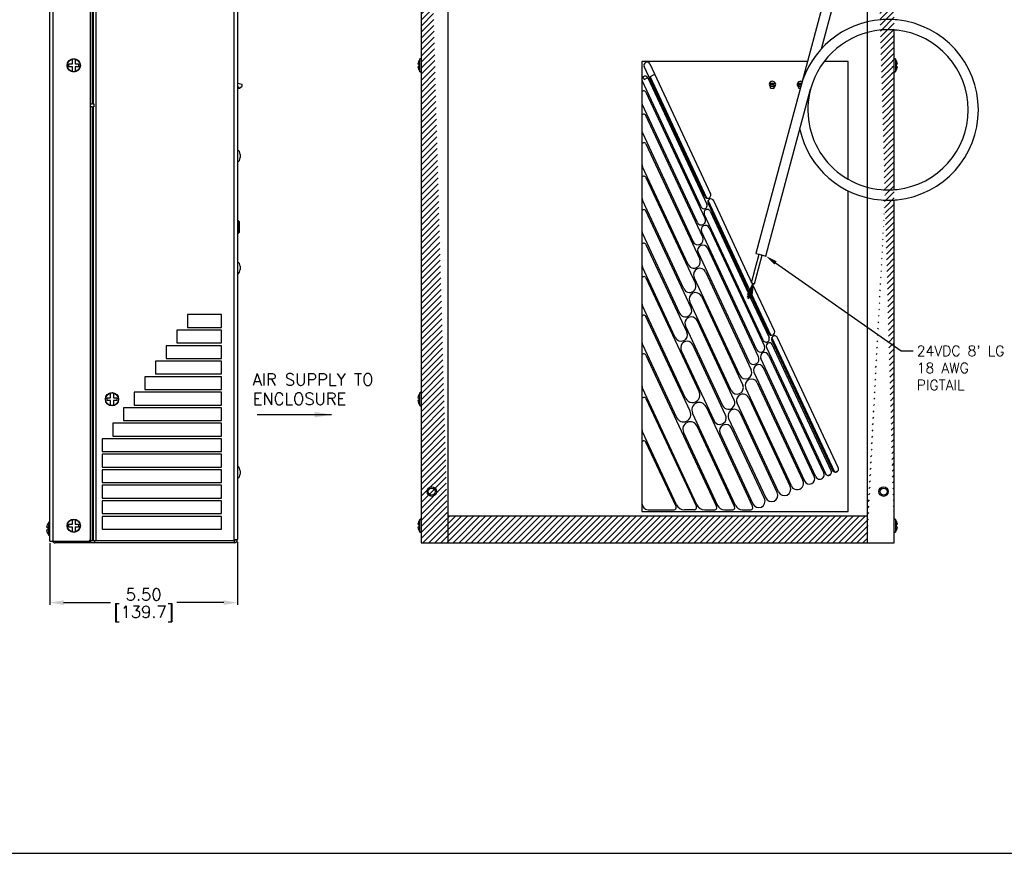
# Model space of a CAD drawing. Extents: x 897.4 to 969.3, y -8.5 to 32.8.
# Tile 2 of 4: x 915.6 to 944.5, y -8.5 to 15.9. Entities that reach past the tile are written whole.
import ezdxf
from ezdxf import colors
from ezdxf.entities.mleader import LeaderData, LeaderLine
from ezdxf.math import Vec2, Vec3

# ---------------------------------------------------------------- set-up
doc = ezdxf.new("R2010")
doc.units = 0
doc.header["$LTSCALE"] = 4
doc.header["$MEASUREMENT"] = 0
doc.layers.get('0').update_dxf_attribs({"linetype": 'CONTINUOUS'})
doc.layers.get('DEFPOINTS').update_dxf_attribs({"linetype": 'CONTINUOUS'})
for name, color, linetype in [('DIMENSIONS', 140, 'CONTINUOUS'), ('DIMENSIONS @ 1', 140, 'CONTINUOUS'), ('Hatch', 140, 'CONTINUOUS'), ('TEXT', 140, 'CONTINUOUS')]:
    doc.layers.add(name, color=color, linetype=linetype)
doc.styles.add('ROMANS', font='romans.shx')
doc.styles.get("Standard").update_dxf_attribs({"font": 'romans.shx'})
doc.dimstyles.get("Standard").update_dxf_attribs({"dimtxt": 0.35, "dimasz": 0.4, "dimexe": 0.0625, "dimexo": 0.0625, "dimgap": 0.0625, "dimtad": 0, "dimtih": 1, "dimtoh": 1, "dimzin": 0, "dimdsep": 46, "dimtxsty": 'Standard', "dimcen": 0, "dimadec": 0, "dimazin": 0, "dimtfac": 1, "dimtofl": 0, "dimtmove": 0, "dimatfit": 3, "dimfxl": 0, "dimtolj": 1, "dimtzin": 0, "dimarcsym": 0})
pattern_1 = [(45, (895.2139732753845, -0.8951581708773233), (-0.08838834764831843, 0.08838834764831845), [])]

# ---------------------------------------------------------------- blocks, each defined once
blk = doc.blocks.new('*D2')
at = {"layer": 'DEFPOINTS', "color": 0}
for p in [(916.5015507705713, 0.6212166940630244), (922.0015507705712, 0.6642245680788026), (916.5015507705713, -1.183766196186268)]:
    blk.add_point(p, dxfattribs=at)
at = {"layer": 'DIMENSIONS', "color": 0, "lineweight": -2}
for p, q in [((922.0015507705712, 0.6017245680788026), (922.0015507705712, -1.246266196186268)), ((916.5015507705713, 0.5587166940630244), (916.5015507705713, -1.246266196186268)), ((916.9015507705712, -1.183766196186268), (918.2807174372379, -1.183766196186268)), ((921.6015507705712, -1.183766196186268), (920.2223841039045, -1.183766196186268))]:
    blk.add_line(p, q, dxfattribs=at)
at = {"layer": 'DIMENSIONS', "color": 0}
for points in [[(916.9015507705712, -1.117099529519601), (916.9015507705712, -1.250432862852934), (916.5015507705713, -1.183766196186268)], [(921.6015507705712, -1.117099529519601), (921.6015507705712, -1.250432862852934), (922.0015507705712, -1.183766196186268)]]:
    blk.add_solid(points, dxfattribs=at)
at = {"layer": 'DIMENSIONS', "color": 0, "char_height": 0.35, "attachment_point": 5}
for s, insert in [('\\A1;5.50', (919.2515507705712, -0.9462661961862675)), ('\\A1;[139.7]', (919.2515507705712, -1.512932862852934))]:
    blk.add_mtext(s, dxfattribs=dict(at, insert=insert))

msp = doc.modelspace()

# ---------------------------------------------------------------- hatches: boundary and pattern name
at = {"layer": 'Hatch'}
h = msp.add_hatch(dxfattribs=at)
h.set_pattern_fill('ANSI31', color=256)
h.set_pattern_definition(pattern_1)
edge = h.paths.add_edge_path()
edge.add_line((928.1748520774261, 29.57121669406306), (928.1748520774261, 0.5712166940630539))
edge.add_line((927.387452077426, 29.57121669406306), (928.1748520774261, 29.57122456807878))
edge.add_line((927.3864599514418, 28.43022456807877), (927.3864599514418, 29.47821669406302))
edge.add_line((927.387452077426, 29.57121669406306), (927.387452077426, 0.5712166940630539))
edge.add_line((927.387452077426, 0.5712166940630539), (928.1748520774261, 0.5712166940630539))
h = msp.add_hatch(dxfattribs=at)
h.set_pattern_fill('ANSI31', color=256)
h.set_pattern_definition(pattern_1)
edge = h.paths.add_edge_path()
edge.add_line((940.475052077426, 29.57122456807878), (941.262452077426, 29.57121669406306))
edge.add_line((941.262452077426, 15.60888867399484), (941.262452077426, 29.57121669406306))
edge.add_line((940.475052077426, 1.358616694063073), (940.475052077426, 28.78382456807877))
edge.add_line((940.475052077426, 28.78382456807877), (940.475052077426, 29.57094615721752))
edge.add_line((941.262452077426, 0.5712166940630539), (941.262452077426, 15.60888867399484))
edge.add_line((940.475052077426, 0.5712166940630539), (941.262452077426, 0.5712166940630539))
edge.add_line((940.475052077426, 0.5712166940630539), (940.475052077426, 1.358616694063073))
h = msp.add_hatch(dxfattribs=at)
h.set_pattern_fill('ANSI31', color=256)
h.set_pattern_definition(pattern_1)
h.paths.add_polyline_path([(928.1748520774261, 1.358616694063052), (940.475052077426, 1.358616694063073), (940.475052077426, 0.5712166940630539), (928.1748520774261, 0.5712166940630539)])
at = {"layer": 'TEXT'}
msp.add_hatch(color=256, dxfattribs=at).paths.add_polyline_path([(924.262233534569, 4.245157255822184), (924.7622335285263, 4.328490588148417), (924.262233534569, 4.411823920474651)])

# ---------------------------------------------------------------- linework, layer by layer
for p, q in [((916.5015507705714, 0.6212166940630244), (916.5015507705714, 29.47721669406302)), ((927.387452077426, 29.57121669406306), (927.387452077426, 0.5712166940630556)), ((928.1748520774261, 29.57121669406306), (928.1748520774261, 0.5712166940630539)), ((916.5945586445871, 0.6212166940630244), (916.5945586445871, 29.32122456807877)), ((922.0015507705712, 29.4162088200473), (922.0015507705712, 0.6642245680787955)), ((940.475052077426, 1.358616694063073), (940.475052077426, 28.78382456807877)), ((917.6895507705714, 0.6682166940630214), (917.6895507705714, 28.38222456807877)), ((917.7428627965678, 28.38322456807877), (917.7428627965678, 13.44620882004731)), ((917.769709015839, 28.38322456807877), (917.769709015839, 13.44620882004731)), ((917.8502544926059, 28.38322456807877), (917.8502544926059, 0.6342245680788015)), ((921.9085428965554, 0.6642245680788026), (921.9085428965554, 28.38339441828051)), ((939.2199534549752, 16.55804205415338), (938.5211514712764, 13.95364245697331)), ((939.1269654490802, 15.05384769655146), (939.5097046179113, 16.48029719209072)), ((941.262452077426, 10.92393683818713), (941.262452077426, 15.60888867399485)), ((917.1602363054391, 14.61253115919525), (917.1602363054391, 14.74747819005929)), ((917.2428652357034, 14.74747819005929), (917.2428652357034, 14.61253115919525)), ((927.347452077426, 14.74747819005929), (927.347452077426, 14.75225536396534)), ((927.3516904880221, 14.3846209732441), (927.3516904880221, 14.75781241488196)), ((941.2982136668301, 14.75781241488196), (941.2982136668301, 14.3846209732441)), ((941.3024520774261, 14.74747819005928), (941.3024520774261, 14.75225536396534)), ((917.0574853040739, 14.61253115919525), (917.1602363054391, 14.61253115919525)), ((917.0574853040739, 14.52990222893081), (917.0574853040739, 14.61253115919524)), ((917.1602363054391, 14.52990222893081), (917.0574853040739, 14.52990222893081)), ((917.1602363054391, 14.39495519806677), (917.1602363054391, 14.52990222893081)), ((917.2428652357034, 14.61253115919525), (917.3456162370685, 14.61253115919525)), ((917.3456162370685, 14.52990222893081), (917.2428652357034, 14.52990222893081)), ((917.2428652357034, 14.52990222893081), (917.2428652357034, 14.39495519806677)), ((917.3456162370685, 14.61253115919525), (917.3456162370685, 14.52990222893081)), ((927.293136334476, 14.61253115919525), (927.3270945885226, 14.61253115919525)), ((927.3270945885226, 14.52990222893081), (927.293136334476, 14.52990222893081)), ((933.8614678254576, 14.68489972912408), (933.8614678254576, 1.491216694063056)), ((938.717359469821, 14.68489972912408), (933.8614678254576, 14.68489972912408)), ((935.7052153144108, 10.72614624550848), (933.9289491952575, 14.53536123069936)), ((934.0988819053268, 14.61460215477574), (935.8751480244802, 10.80538716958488)), ((939.9102588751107, 14.68489972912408), (939.2066468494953, 14.68489972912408)), ((939.9102588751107, 11.22905788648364), (939.9102588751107, 14.68489972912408)), ((941.3228095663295, 14.61253115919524), (941.3567678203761, 14.61253115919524)), ((941.3567678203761, 14.52990222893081), (941.3228095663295, 14.52990222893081)), ((927.347452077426, 14.39495519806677), (927.347452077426, 14.39017802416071)), ((933.8917818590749, 14.23055908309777), (933.9248579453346, 14.15962718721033)), ((933.9248579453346, 14.15962718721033), (934.0352616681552, 14.21110928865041)), ((934.040660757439, 14.20114694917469), (935.767429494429, 10.49807944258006)), ((934.072132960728, 14.22830265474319), (934.2420656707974, 14.30754357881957)), ((935.7708982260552, 10.67402134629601), (934.1061195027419, 14.24415083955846)), ((941.3024520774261, 14.39495519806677), (941.3024520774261, 14.39017802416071)), ((922.1395428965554, 14.00849363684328), (922.0015507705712, 14.03609206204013)), ((922.0015507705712, 13.93849363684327), (922.0355428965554, 13.93849363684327)), ((922.0355428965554, 13.93849363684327), (922.0355428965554, 13.89849363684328)), ((922.0355428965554, 13.89849363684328), (922.0605428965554, 13.89849363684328)), ((922.0605428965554, 13.89849363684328), (922.1395428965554, 13.95849363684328)), ((922.1395428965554, 13.95849363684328), (922.1395428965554, 14.00849363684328)), ((935.5970436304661, 10.4186272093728), (933.8702748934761, 14.12169471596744)), ((938.5214164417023, 13.95465141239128), (937.2841839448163, 9.350788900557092)), ((937.5947952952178, 9.350788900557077), (938.8090850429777, 13.87638528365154)), ((937.6070511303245, 14.04849363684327), (937.6354442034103, 14.04849363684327)), ((937.6070511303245, 14.04849363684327), (937.6354442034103, 14.04849363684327)), ((937.6294068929, 13.93949363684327), (937.6354442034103, 13.93949363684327)), ((937.6294068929, 13.93949363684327), (937.6354442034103, 13.93949363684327)), ((937.6354442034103, 14.04849363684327), (937.7414442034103, 14.04849363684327)), ((937.6354442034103, 14.00849363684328), (937.6354442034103, 14.04849363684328)), ((937.6354442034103, 14.04849363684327), (937.7414442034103, 14.04849363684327)), ((937.6354442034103, 14.00849363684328), (937.6354442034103, 14.04849363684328)), ((937.6354442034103, 14.00849363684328), (937.7414442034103, 14.00849363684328)), ((937.6354442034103, 13.95849363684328), (937.6354442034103, 14.00849363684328)), ((937.6354442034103, 14.00849363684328), (937.7414442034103, 14.00849363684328)), ((937.6354442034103, 13.95849363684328), (937.6354442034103, 14.00849363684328)), ((937.6354442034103, 13.95849363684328), (937.7414442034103, 13.95849363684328)), ((937.6354442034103, 13.89849363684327), (937.6354442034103, 13.95849363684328)), ((937.6354442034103, 13.95849363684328), (937.7414442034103, 13.95849363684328)), ((937.6354442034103, 13.89849363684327), (937.6354442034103, 13.95849363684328)), ((937.6354442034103, 13.89849363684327), (937.7414442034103, 13.89849363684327)), ((937.6354442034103, 13.89849363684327), (937.7414442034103, 13.89849363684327)), ((937.7414442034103, 14.00849363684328), (937.7414442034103, 14.04849363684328)), ((937.7414442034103, 14.04849363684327), (937.7778530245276, 14.04849363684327)), ((937.7414442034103, 14.00849363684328), (937.7414442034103, 14.04849363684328)), ((937.7414442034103, 14.04849363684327), (937.7778530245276, 14.04849363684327)), ((937.7414442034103, 13.95849363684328), (937.7414442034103, 14.00849363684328)), ((937.7414442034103, 13.95849363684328), (937.7414442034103, 14.00849363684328)), ((937.7414442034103, 13.89849363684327), (937.7414442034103, 13.95849363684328)), ((937.7414442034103, 13.89849363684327), (937.7414442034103, 13.95849363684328)), ((937.7414442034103, 13.93949363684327), (937.7554972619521, 13.93949363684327)), ((937.7414442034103, 13.93949363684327), (937.7554972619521, 13.93949363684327)), ((938.4270511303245, 14.04849363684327), (938.5466015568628, 14.04849363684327)), ((938.4270511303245, 14.04849363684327), (938.5484992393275, 14.04849363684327)), ((938.4554442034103, 14.04849363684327), (938.4554442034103, 13.89849363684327)), ((938.4554442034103, 14.04849363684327), (938.4554442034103, 13.89849363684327)), ((938.4554442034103, 14.00849363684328), (938.5358689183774, 14.00849363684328)), ((938.4554442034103, 14.00849363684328), (938.5364967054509, 14.00849363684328)), ((938.4554442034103, 13.95849363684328), (938.5224531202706, 13.95849363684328)), ((938.4554442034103, 13.95849363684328), (938.5224520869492, 13.95849363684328)), ((938.4554442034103, 13.89849363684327), (938.5063247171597, 13.89849363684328)), ((938.4554442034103, 13.89849363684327), (938.5063247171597, 13.89849363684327)), ((933.9815652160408, 13.78838378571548), (935.7161118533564, 10.06863651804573)), ((917.6895507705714, 13.4462088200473), (917.7428627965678, 13.4462088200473)), ((917.7428627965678, 13.3522088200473), (917.6895507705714, 13.3522088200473)), ((917.769709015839, 13.4462088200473), (917.7428627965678, 13.4462088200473)), ((917.7428627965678, 13.3522088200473), (917.7428627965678, 0.6342245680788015)), ((917.7428627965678, 13.3522088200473), (917.769709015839, 13.3522088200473)), ((917.769709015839, 13.4462088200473), (917.7878239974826, 13.4462088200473)), ((917.769709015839, 13.3522088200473), (917.769709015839, 0.6342245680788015)), ((917.7878239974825, 13.3522088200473), (917.769709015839, 13.3522088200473)), ((917.7878239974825, 13.4462088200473), (917.7878239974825, 13.3522088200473)), ((935.4895349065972, 9.962981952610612), (933.873179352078, 13.42926762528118)), ((935.6463471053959, 9.532049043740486), (933.9815652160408, 13.10218532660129)), ((933.8761306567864, 12.5876693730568), (935.3626727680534, 9.399769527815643)), ((933.9815652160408, 12.26691616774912), (935.5572666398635, 8.887813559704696)), ((922.0815507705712, 11.95936290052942), (922.0815507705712, 11.86536290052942)), ((935.2174012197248, 8.729331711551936), (933.8790351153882, 11.59946708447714)), ((933.9815652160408, 11.28494251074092), (935.4318940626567, 8.174702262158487)), ((939.9102588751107, 1.491216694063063), (939.9102588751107, 10.88934046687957)), ((935.092028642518, 8.016220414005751), (933.8790351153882, 10.61749342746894)), ((935.8013609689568, 10.5199612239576), (936.9444449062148, 8.068609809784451)), ((936.9668323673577, 8.1093323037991), (935.8036511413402, 10.60378249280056)), ((936.8859824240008, 8.637645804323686), (935.9712936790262, 10.59920214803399)), ((941.262452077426, 0.5712166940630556), (941.262452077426, 10.62314031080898)), ((935.3065214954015, 7.461590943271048), (933.9815652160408, 10.30296885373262)), ((937.420169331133, 6.508921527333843), (935.693400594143, 10.21198903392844)), ((935.8637864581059, 10.2914412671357), (936.9205649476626, 8.0251724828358)), ((922.0463969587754, 9.99895342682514), (922.0015507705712, 10.04379961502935)), ((922.0463969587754, 9.99895342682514), (922.0463969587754, 9.662630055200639)), ((922.0645586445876, 9.706476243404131), (922.0645586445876, 9.955107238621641)), ((922.0015507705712, 9.617783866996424), (922.0463969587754, 9.662630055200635)), ((933.8790351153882, 9.635519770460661), (934.9666560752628, 7.303109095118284)), ((937.2284497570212, 6.233867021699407), (935.612094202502, 9.700152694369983)), ((935.8386711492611, 9.805807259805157), (937.4550267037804, 6.339521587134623)), ((933.9815652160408, 9.32099519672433), (935.1811489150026, 6.748479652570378)), ((937.2841839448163, 9.350788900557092), (937.2055941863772, 9.057888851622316)), ((937.4953453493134, 8.980143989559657), (937.5947952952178, 9.350788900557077)), ((935.511857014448, 9.079842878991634), (936.998399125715, 5.891943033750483)), ((937.2820734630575, 6.024222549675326), (935.7955313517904, 9.212122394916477)), ((937.1871147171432, 8.60209930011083), (937.3024381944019, 9.031904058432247)), ((937.2055941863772, 9.057888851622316), (937.3024381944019, 9.031904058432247)), ((937.2856954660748, 8.602099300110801), (937.3943984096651, 9.00722966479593)), ((937.2975544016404, 9.033214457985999), (937.3943984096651, 9.00722966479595)), ((937.3024381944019, 9.031904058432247), (937.3992822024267, 9.005919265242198)), ((937.3992822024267, 9.005919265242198), (937.4953453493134, 8.980143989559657)), ((922.0815507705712, 8.6802245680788), (922.0815507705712, 8.5862245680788)), ((934.8412834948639, 6.589997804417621), (933.8790351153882, 8.653546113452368)), ((935.7326532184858, 8.511695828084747), (937.0710193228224, 5.641560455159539)), ((937.7475597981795, 6.789987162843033), (936.8859824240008, 8.637645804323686)), ((937.0778020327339, 8.194696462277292), (937.1871147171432, 8.60209930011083)), ((937.1680064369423, 8.163478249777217), (937.2856954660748, 8.602099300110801)), ((933.9815652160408, 8.339021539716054), (935.5415458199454, 4.993632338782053)), ((936.7311539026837, 5.483078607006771), (935.3927877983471, 8.353213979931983)), ((937.1229042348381, 8.179087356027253), (936.9494316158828, 7.758895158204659)), ((937.1229042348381, 8.179087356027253), (936.9494316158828, 7.838847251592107)), ((937.0243980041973, 7.98588239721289), (936.9668323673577, 8.1093323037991)), ((937.1229042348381, 8.179087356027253), (936.9726173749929, 7.716022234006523)), ((937.1229042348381, 8.179087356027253), (937.0085552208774, 7.732244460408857)), ((937.1229042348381, 8.179087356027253), (937.0491302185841, 7.746149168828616)), ((937.1229042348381, 8.179087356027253), (937.0757937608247, 7.742672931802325)), ((937.0778020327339, 8.194696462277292), (937.1680064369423, 8.163478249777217)), ((935.6072806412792, 7.798584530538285), (936.820274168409, 5.197311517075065)), ((936.9205649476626, 8.0251724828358), (936.9797347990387, 7.898282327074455)), ((936.9444449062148, 8.068609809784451), (937.0027867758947, 7.943495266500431)), ((937.6433099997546, 6.658621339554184), (937.0874513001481, 7.85066416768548)), ((935.1445830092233, 4.808525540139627), (933.8819864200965, 7.51617266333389)), ((936.4804087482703, 5.038829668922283), (935.2674152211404, 7.640102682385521)), ((937.0495438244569, 7.748576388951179), (937.5905551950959, 6.588373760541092)), ((937.0796733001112, 7.77861158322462), (937.5776270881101, 6.710746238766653)), ((920.5335507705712, 7.261216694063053), (920.5335507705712, 6.886216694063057)), ((921.5335507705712, 7.261216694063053), (920.5335507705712, 7.261216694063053)), ((921.5335507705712, 6.886216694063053), (921.5335507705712, 7.261216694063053)), ((935.2778384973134, 4.4281101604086), (933.9815652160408, 7.207977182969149)), ((936.5695290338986, 4.753062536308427), (935.481908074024, 7.085473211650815)), ((920.2205507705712, 6.806216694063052), (920.2205507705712, 6.431216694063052)), ((921.5335507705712, 6.806216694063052), (920.2205507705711, 6.806216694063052)), ((920.5335507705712, 6.886216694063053), (921.5335507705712, 6.88621669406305)), ((921.5335507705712, 6.431216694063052), (921.5335507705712, 6.806216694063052)), ((935.1420426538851, 6.926991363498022), (936.2296636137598, 4.59458068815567)), ((920.2205507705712, 6.431216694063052), (921.5335507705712, 6.431216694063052)), ((933.8819864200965, 6.385128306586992), (934.8808756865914, 4.243003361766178)), ((936.3187838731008, 4.308813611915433), (935.356535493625, 6.37236192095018)), ((937.6737727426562, 6.504561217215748), (939.4500388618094, 2.69534623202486)), ((939.5157217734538, 2.643221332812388), (937.6760629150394, 6.588382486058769)), ((939.4136808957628, 2.678668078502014), (937.6869121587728, 6.381735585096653)), ((939.6199715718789, 2.774587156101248), (937.8437054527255, 6.583802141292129)), ((919.9085507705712, 6.35121669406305), (919.9085507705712, 5.976216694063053)), ((921.5335507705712, 6.35121669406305), (919.9085507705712, 6.35121669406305)), ((921.5335507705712, 5.97621669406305), (921.5335507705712, 6.35121669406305)), ((933.9815652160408, 6.076932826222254), (936.0548115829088, 1.630841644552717)), ((935.0166700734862, 6.213880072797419), (935.9789184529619, 4.150331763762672)), ((937.51652629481, 6.3022833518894), (939.2432950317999, 2.599215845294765)), ((937.5775859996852, 6.076692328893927), (939.1939415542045, 2.61040665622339)), ((919.5955507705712, 5.896216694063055), (919.5955507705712, 5.521216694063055)), ((921.5335507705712, 5.896216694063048), (919.5955507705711, 5.896216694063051)), ((919.9085507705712, 5.976216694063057), (921.5335507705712, 5.976216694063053)), ((921.5335507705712, 5.521216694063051), (921.5335507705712, 5.896216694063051)), ((938.9673646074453, 2.504752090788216), (937.3510090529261, 5.971037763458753)), ((919.5955507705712, 5.521216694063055), (921.5335507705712, 5.521216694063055)), ((937.1475833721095, 5.572016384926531), (938.6341254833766, 2.384116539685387)), ((938.917799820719, 2.516396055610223), (937.431257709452, 5.704295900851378)), ((919.2835507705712, 5.441216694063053), (919.2835507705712, 5.066216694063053)), ((921.5335507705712, 5.44121669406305), (919.2835507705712, 5.44121669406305)), ((921.5335507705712, 5.066216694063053), (921.5335507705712, 5.441216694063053)), ((937.2464059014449, 5.265442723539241), (938.5847720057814, 2.395307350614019)), ((918.2822610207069, 4.821730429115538), (918.2822610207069, 4.956677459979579)), ((918.2822610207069, 4.821730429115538), (918.2822610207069, 4.956677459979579)), ((918.3648899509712, 4.956677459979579), (918.3648899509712, 4.821730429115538)), ((918.3648899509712, 4.956677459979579), (918.3648899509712, 4.821730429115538)), ((918.9705507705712, 4.986216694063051), (918.9705507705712, 4.611216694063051)), ((921.5335507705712, 4.986216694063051), (918.9705507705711, 4.986216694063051)), ((919.2835507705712, 5.066216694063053), (921.5335507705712, 5.066216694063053)), ((921.5335507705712, 4.611216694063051), (921.5335507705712, 4.986216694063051)), ((927.347452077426, 4.956677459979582), (927.347452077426, 4.961454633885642)), ((927.347452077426, 4.956677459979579), (927.347452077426, 4.961454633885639)), ((927.3516904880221, 4.593820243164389), (927.3516904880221, 4.967011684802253)), ((927.3516904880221, 4.593820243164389), (927.3516904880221, 4.96701168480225)), ((935.4776060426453, 1.685562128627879), (933.8848908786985, 5.101150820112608)), ((938.2449065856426, 2.236825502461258), (936.906540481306, 5.106960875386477)), ((918.1795100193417, 4.821730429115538), (918.2822610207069, 4.821730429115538)), ((918.1795100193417, 4.739101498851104), (918.1795100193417, 4.821730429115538)), ((918.1795100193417, 4.821730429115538), (918.2822610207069, 4.821730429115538)), ((918.1795100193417, 4.739101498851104), (918.1795100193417, 4.821730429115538)), ((918.2822610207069, 4.739101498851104), (918.1795100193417, 4.739101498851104)), ((918.2822610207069, 4.739101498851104), (918.1795100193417, 4.739101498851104)), ((918.2822610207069, 4.604154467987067), (918.2822610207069, 4.739101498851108)), ((918.2822610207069, 4.604154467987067), (918.2822610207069, 4.739101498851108)), ((918.3648899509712, 4.821730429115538), (918.4676409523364, 4.821730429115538)), ((918.3648899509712, 4.821730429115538), (918.4676409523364, 4.821730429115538)), ((918.4676409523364, 4.739101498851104), (918.3648899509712, 4.739101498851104)), ((918.3648899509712, 4.739101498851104), (918.3648899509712, 4.604154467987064)), ((918.4676409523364, 4.739101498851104), (918.3648899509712, 4.739101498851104)), ((918.3648899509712, 4.739101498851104), (918.3648899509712, 4.604154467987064)), ((918.4676409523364, 4.821730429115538), (918.4676409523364, 4.739101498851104)), ((918.4676409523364, 4.821730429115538), (918.4676409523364, 4.739101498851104)), ((927.293136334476, 4.821730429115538), (927.3270945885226, 4.821730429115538)), ((927.293136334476, 4.821730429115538), (927.3270945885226, 4.821730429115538)), ((927.3270945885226, 4.739101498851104), (927.293136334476, 4.739101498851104)), ((927.3270945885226, 4.739101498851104), (927.293136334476, 4.739101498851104)), ((933.9815652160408, 4.799183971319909), (935.458987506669, 1.630841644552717)), ((937.8687888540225, 2.061438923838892), (936.6557953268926, 4.662711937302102)), ((936.9956607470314, 4.821193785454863), (938.2086542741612, 2.219920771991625)), ((918.6585507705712, 4.531216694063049), (918.6585507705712, 4.156216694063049)), ((921.5335507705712, 4.531216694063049), (918.6585507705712, 4.531216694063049)), ((918.9705507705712, 4.611216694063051), (921.5335507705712, 4.611216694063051)), ((921.5335507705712, 4.156216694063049), (921.5335507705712, 4.531216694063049)), ((927.347452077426, 4.604154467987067), (927.347452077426, 4.599377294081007)), ((927.347452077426, 4.60415446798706), (927.347452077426, 4.599377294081)), ((936.6091911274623, 1.667663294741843), (935.3465945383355, 4.375310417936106)), ((935.7435573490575, 4.560417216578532), (937.1096408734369, 1.630841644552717)), ((937.832536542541, 2.044534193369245), (936.7449156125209, 4.376944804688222)), ((918.3455507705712, 4.076216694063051), (918.3455507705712, 3.701216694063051)), ((921.5335507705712, 4.076216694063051), (918.3455507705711, 4.076216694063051)), ((918.6585507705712, 4.156216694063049), (921.5335507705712, 4.156216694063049)), ((921.5335507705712, 3.701216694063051), (921.5335507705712, 4.076216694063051)), ((936.4050501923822, 4.218462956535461), (937.4926711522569, 1.886052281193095)), ((934.8817819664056, 1.685562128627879), (933.8848908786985, 3.823401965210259)), ((935.0828872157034, 3.809788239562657), (936.0817764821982, 1.667663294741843)), ((936.5822262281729, 1.630841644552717), (935.4798500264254, 3.994895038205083)), ((936.1543050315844, 3.774214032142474), (937.1165534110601, 1.710665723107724)), ((937.4564188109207, 1.869147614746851), (936.4941704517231, 3.932695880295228)), ((918.0335507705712, 3.621216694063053), (918.0335507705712, 3.246216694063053)), ((921.5335507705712, 3.621216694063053), (918.0335507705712, 3.621216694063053)), ((918.3455507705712, 3.701216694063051), (921.5335507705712, 3.701216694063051)), ((921.5335507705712, 3.246216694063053), (921.5335507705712, 3.621216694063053)), ((934.8631634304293, 1.630841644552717), (933.9815652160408, 3.521435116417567)), ((918.0335507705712, 3.246216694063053), (921.5335507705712, 3.246216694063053)), ((918.0335507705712, 3.166216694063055), (918.0335507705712, 2.791216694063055)), ((921.5335507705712, 3.166216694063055), (918.0335507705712, 3.166216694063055)), ((921.5335507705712, 2.791216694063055), (921.5335507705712, 3.166216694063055)), ((918.0335507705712, 2.791216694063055), (921.5335507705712, 2.791216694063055)), ((918.0335507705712, 2.711216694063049), (918.0335507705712, 2.336216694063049)), ((921.5335507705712, 2.711216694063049), (918.0335507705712, 2.711216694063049)), ((921.5335507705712, 2.336216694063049), (921.5335507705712, 2.711216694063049)), ((922.0815507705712, 2.680224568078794), (922.0815507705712, 2.586224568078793)), ((939.5260293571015, 2.641647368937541), (939.612261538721, 2.681858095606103)), ((918.0335507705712, 2.336216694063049), (921.5335507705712, 2.336216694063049)), ((939.3195560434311, 2.54536728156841), (939.4059116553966, 2.585635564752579)), ((918.0335507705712, 2.256216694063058), (918.0335507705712, 1.881216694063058)), ((921.5335507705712, 2.256216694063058), (918.0335507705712, 2.256216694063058)), ((921.5335507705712, 1.881216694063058), (921.5335507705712, 2.256216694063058)), ((918.0335507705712, 1.881216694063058), (921.5335507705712, 1.881216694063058)), ((918.0335507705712, 1.801216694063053), (918.0335507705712, 1.426216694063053)), ((921.5335507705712, 1.801216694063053), (918.0335507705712, 1.801216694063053)), ((921.5335507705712, 1.426216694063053), (921.5335507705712, 1.801216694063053)), ((933.8614678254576, 1.491216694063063), (939.9102588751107, 1.491216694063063)), ((934.0436806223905, 1.541216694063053), (934.806066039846, 1.541216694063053)), ((935.4018901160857, 1.541216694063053), (935.1083589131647, 1.541216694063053)), ((935.7041829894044, 1.541216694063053), (935.9977141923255, 1.541216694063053)), ((936.2802578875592, 1.541216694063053), (936.5251288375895, 1.541216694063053)), ((936.8076725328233, 1.541216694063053), (937.0525434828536, 1.541216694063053)), ((916.4615507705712, 1.165255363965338), (916.4615507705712, 1.160478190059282)), ((916.4657891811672, 1.170812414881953), (916.4657891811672, 0.7976209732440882)), ((917.1602363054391, 1.112531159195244), (917.1602363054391, 1.247478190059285)), ((917.2428652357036, 1.247478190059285), (917.2428652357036, 1.112531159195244)), ((918.0335507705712, 1.426216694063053), (921.5335507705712, 1.426216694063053)), ((918.0335507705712, 1.346216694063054), (918.0335507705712, 0.9712166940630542)), ((921.5335507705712, 1.346216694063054), (918.0335507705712, 1.346216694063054)), ((921.5335507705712, 0.9712166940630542), (921.5335507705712, 1.346216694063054)), ((927.347452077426, 1.247478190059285), (927.347452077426, 1.252255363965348)), ((927.3516904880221, 0.8846209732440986), (927.3516904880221, 1.257812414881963)), ((928.1748520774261, 1.358616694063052), (940.475052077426, 1.358616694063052)), ((940.475052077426, 0.5712166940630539), (940.475052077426, 1.358616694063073)), ((941.2982136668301, 1.257812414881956), (941.2982136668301, 0.8846209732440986)), ((941.3024520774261, 1.247478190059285), (941.3024520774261, 1.252255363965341)), ((916.4072350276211, 1.025531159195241), (916.4411932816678, 1.025531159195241)), ((916.4411932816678, 0.9429022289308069), (916.4072350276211, 0.9429022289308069)), ((917.057485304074, 1.112531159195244), (917.1602363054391, 1.112531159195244)), ((917.057485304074, 1.02990222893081), (917.057485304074, 1.112531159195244)), ((917.1602363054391, 1.02990222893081), (917.057485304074, 1.02990222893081)), ((917.1602363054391, 0.8949551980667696), (917.1602363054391, 1.02990222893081)), ((917.2428652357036, 1.112531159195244), (917.3456162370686, 1.112531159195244)), ((917.3456162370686, 1.029902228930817), (917.2428652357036, 1.02990222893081)), ((917.2428652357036, 1.02990222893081), (917.2428652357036, 0.8949551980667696)), ((917.3456162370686, 1.112531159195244), (917.3456162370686, 1.02990222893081)), ((918.0335507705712, 0.9712166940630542), (921.5335507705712, 0.9712166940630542)), ((927.293136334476, 1.112531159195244), (927.3270945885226, 1.112531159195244)), ((927.3270945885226, 1.029902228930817), (927.293136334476, 1.02990222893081)), ((927.347452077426, 0.8949551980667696), (927.347452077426, 0.8901780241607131)), ((941.3024520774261, 0.8949551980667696), (941.3024520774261, 0.890178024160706)), ((941.3228095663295, 1.112531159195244), (941.3567678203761, 1.112531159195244)), ((941.3567678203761, 1.02990222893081), (941.3228095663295, 1.02990222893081)), ((916.4615507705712, 0.8031780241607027), (916.4615507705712, 0.8079551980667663)), ((916.5015507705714, 0.6212166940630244), (916.5945586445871, 0.6212166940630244)), ((916.5945586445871, 0.6212166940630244), (917.6425507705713, 0.6212166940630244)), ((917.6535507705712, 0.6225220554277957), (917.6535507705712, 0.5712166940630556)), ((917.6895507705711, 0.6332245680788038), (917.6739283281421, 0.6332245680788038)), ((917.6750089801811, 0.6342245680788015), (917.7428627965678, 0.6342245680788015)), ((917.6895507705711, 0.6332245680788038), (917.6895507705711, 0.5712166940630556)), ((917.8135507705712, 0.6332245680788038), (917.6895507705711, 0.6332245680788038)), ((917.7428627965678, 0.6342245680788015), (917.769709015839, 0.6342245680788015)), ((917.769709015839, 0.6342245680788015), (917.8502544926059, 0.6342245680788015)), ((921.9085428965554, 0.6332245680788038), (917.8135507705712, 0.6332245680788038)), ((917.8135507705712, 0.6332245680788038), (917.8135507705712, 0.5712166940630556)), ((917.8502544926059, 0.6342245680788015), (921.9085428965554, 0.6342245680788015)), ((921.8465350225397, 0.6332245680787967), (921.8465350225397, 0.6342245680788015)), ((921.9085428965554, 0.6642245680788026), (922.0015507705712, 0.6642245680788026)), ((921.9085428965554, 0.6342245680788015), (921.9085428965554, 0.6642245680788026)), ((921.9085428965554, 0.6332245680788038), (921.9085428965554, 0.5712166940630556)), ((917.6535507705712, 0.5712166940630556), (916.6565586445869, 0.5712166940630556)), ((917.6895507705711, 0.5712166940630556), (917.6535507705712, 0.5712166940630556)), ((917.8135507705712, 0.5712166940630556), (917.6895507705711, 0.5712166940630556)), ((921.9085428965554, 0.5712166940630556), (917.8135507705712, 0.5712166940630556)), ((927.387452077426, 0.5712166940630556), (941.262452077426, 0.5712166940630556))]:
    msp.add_line(p, q)
for centre, radius in [((917.2015507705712, 14.57121669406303), 0.1942842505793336), ((917.2015507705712, 14.57121669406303), 0.1865957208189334), ((918.3235754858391, 4.780415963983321), 0.1942842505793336), ((918.3235754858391, 4.780415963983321), 0.1942842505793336), ((918.3235754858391, 4.780415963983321), 0.1865957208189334), ((918.3235754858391, 4.780415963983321), 0.1865957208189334), ((927.699952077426, 2.071216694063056), 0.1385), ((927.699952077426, 2.071216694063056), 0.1005), ((940.949952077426, 2.071216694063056), 0.1385), ((940.949952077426, 2.071216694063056), 0.1005), ((917.2015507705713, 1.071216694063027), 0.1942842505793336), ((917.2015507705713, 1.071216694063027), 0.1865957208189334)]:
    msp.add_circle(centre, radius)
for centre, radius, start, end in [((941.0806171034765, 13.26689711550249), 2.650002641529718, 94.36459525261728, 164.9803981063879), ((941.0806171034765, 13.26689711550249), 2.650002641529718, 84.10159530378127, 94.36459525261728), ((941.0806171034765, 13.26689711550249), 2.650002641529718, 0, 84.10159530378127), ((941.0806220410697, 13.26690123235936), 2.350000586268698, 94.92319898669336, 164.980526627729), ((941.0806220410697, 13.26690123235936), 2.350000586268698, 83.34551480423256, 94.92319898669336), ((941.0806220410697, 13.26690123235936), 2.350000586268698, 359.9998979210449, 83.34551480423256), ((917.2015507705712, 14.57121669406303), 0.1810386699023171, 76.80841034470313, 103.1915896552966), ((927.590577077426, 14.57121669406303), 0.3002963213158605, 144.0585259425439, 172.0922229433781), ((927.590577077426, 14.57121669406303), 0.3031249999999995, 142.0063954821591, 143.3274486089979), ((927.367452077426, 14.74550094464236), 0.01999999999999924, 0, 142.0063954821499), ((941.2824520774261, 14.74550094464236), 0.01999999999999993, 37.99360451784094, 180), ((941.059327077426, 14.57121669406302), 0.3031249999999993, 36.67255139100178, 37.99360451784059), ((941.059327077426, 14.57121669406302), 0.3002963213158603, 7.907777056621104, 35.94147405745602), ((927.590577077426, 14.57121669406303), 0.3002963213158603, 187.9077770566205, 215.9414740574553), ((927.590577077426, 14.57121669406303), 0.2667019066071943, 171.0884945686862, 188.9115054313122), ((934.0139155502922, 14.57498169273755), 0.09375000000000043, 24.99999999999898, 204.9999999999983), ((941.059327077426, 14.57121669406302), 0.3002963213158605, 324.0585259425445, 352.0922229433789), ((941.059327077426, 14.57121669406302), 0.2667019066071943, 351.0884945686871, 8.911505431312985), ((917.2015507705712, 14.57121669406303), 0.1810386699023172, 256.8084103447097, 283.1915896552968), ((927.590577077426, 14.57121669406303), 0.3031250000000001, 216.6725513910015, 217.9936045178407), ((927.367452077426, 14.39693244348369), 0.01999999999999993, 217.9936045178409, 0), ((933.9554678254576, 14.16142083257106), 0.09400000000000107, 24.99999999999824, 204.9999999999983), ((941.2824520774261, 14.39693244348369), 0.02000000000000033, 180, 322.0063954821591), ((941.059327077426, 14.57121669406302), 0.3031249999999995, 322.0063954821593, 323.3274486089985), ((937.6924520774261, 14.00921669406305), 0.09399999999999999, 0, 232.6655382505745), ((937.6924520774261, 14.00921669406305), 0.09399999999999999, 0, 232.6655382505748), ((937.6924520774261, 14.00921669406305), 0.09399999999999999, 301.4122982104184, 0), ((937.6924520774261, 14.00921669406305), 0.09399999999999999, 301.4122982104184, 0), ((938.512452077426, 14.00921669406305), 0.09399999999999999, 60.94045257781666, 232.6655382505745), ((938.512452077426, 14.00921669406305), 0.09399999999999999, 58.55285460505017, 232.6655382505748), ((941.0806169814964, 13.26689704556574), 2.350005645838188, 164.9803960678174, 265.0769354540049), ((933.9244678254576, 13.76175883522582), 0.06299999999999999, 24.99999999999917, 180), ((933.9864678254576, 13.48209490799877), 0.1249999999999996, 180, 204.9999999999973), ((933.9244678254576, 13.07556037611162), 0.06300000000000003, 24.99999999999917, 180), ((941.0806171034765, 13.26689711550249), 2.650002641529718, 275.8984046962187, 0), ((941.0806169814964, 13.26689704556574), 2.350005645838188, 276.654594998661, 0), ((934.0179678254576, 12.65380913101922), 0.1565000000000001, 179.9999999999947, 204.9999999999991), ((941.0806171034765, 13.26689711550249), 2.650002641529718, 192.4804045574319, 265.6354047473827), ((933.9244678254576, 12.24029121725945), 0.06300000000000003, 24.99999999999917, 180), ((921.9181742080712, 11.95936290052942), 0.1633765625, 0, 59.31394139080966), ((921.9181742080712, 11.86536290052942), 0.1633765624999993, 300.6860586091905, 0), ((934.0489678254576, 11.67870800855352), 0.1874999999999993, 180, 204.9999999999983), ((933.9244678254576, 11.25831756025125), 0.06300000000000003, 24.99999999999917, 180), ((934.0489678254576, 10.69673435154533), 0.1874999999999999, 180, 204.9999999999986), ((935.7901816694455, 10.76576670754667), 0.0937500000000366, 204.9999999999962, 24.99999999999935), ((941.0806169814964, 13.26689704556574), 2.350005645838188, 265.0769354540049, 276.654594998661), ((935.6822365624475, 10.45835332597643), 0.09400000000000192, 204.9999999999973, 24.99999999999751), ((935.8863273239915, 10.55958168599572), 0.09375000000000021, 25.00000000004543, 204.9999999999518), ((941.0806171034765, 13.26689711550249), 2.650002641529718, 265.6354047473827, 275.8984046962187), ((933.9244678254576, 10.27634390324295), 0.063, 24.99999999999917, 180), ((935.7785935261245, 10.25171515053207), 0.09400000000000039, 24.99999999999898, 204.999999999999), ((922.0025507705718, 9.955107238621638), 0.06200787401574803, 0, 45.00000000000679), ((935.6028233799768, 10.01580923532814), 0.1249999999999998, 204.9999999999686, 24.99999999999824), ((935.7253826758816, 9.752979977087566), 0.1249999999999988, 24.99999999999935, 204.9999999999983), ((922.0025507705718, 9.706476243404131), 0.06200787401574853, 315.0000000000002, 0), ((934.0489678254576, 9.714760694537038), 0.1875000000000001, 180, 204.9999999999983), ((935.5045099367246, 9.465909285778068), 0.1565000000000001, 204.9999999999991, 24.99999999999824), ((933.9244678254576, 9.294370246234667), 0.063, 24.99999999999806, 180), ((935.6536941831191, 9.145982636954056), 0.1565000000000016, 24.99999999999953, 204.9999999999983), ((921.9181742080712, 8.6802245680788), 0.1633765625, 0, 59.31394139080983), ((934.0489678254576, 8.732787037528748), 0.1875000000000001, 180, 204.9999999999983), ((935.3873339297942, 8.808572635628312), 0.187499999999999, 204.9999999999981, 24.99999999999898), ((921.9181742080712, 8.586224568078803), 0.1633765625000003, 300.6860586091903, 0), ((933.9244678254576, 8.312396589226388), 0.063, 24.99999999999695, 180), ((935.5627205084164, 8.432454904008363), 0.1875000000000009, 24.99999999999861, 204.9999999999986), ((935.2619613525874, 8.095461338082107), 0.1874999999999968, 204.9999999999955, 24.99999999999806), ((935.4373479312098, 7.719343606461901), 0.1875000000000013, 24.99999999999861, 204.9999999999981), ((934.0804678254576, 7.608726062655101), 0.219, 180, 204.9999999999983), ((933.9244678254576, 7.181352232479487), 0.063, 24.99999999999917, 180), ((935.1365887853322, 7.382350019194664), 0.1875000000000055, 204.9999999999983, 24.99999999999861), ((935.3119753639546, 7.00623228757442), 0.1875000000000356, 24.99999999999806, 204.9999999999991), ((935.0112162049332, 6.669238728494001), 0.1874999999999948, 204.9999999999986, 24.99999999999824), ((937.6625934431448, 6.750366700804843), 0.09374999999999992, 204.999999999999, 24.99999999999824), ((934.0804678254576, 6.477681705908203), 0.219, 180, 204.9999999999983), ((935.1866027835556, 6.2931209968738), 0.1874999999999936, 24.99999999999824, 204.9999999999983), ((937.5053622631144, 6.548647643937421), 0.09400000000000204, 204.999999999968, 25.00000000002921), ((937.6017192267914, 6.342009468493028), 0.09400000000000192, 24.99999999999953, 204.9999999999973), ((937.7587390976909, 6.544181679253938), 0.09374999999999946, 24.99999999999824, 204.999999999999), ((933.9244678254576, 6.050307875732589), 0.063, 24.99999999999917, 180), ((937.3417382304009, 6.286694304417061), 0.12500000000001, 205.0000000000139, 24.99999999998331), ((937.4642975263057, 6.023865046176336), 0.1249999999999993, 24.9999999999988, 204.9999999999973), ((937.1402362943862, 5.958082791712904), 0.1565000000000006, 204.9999999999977, 24.99999999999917), ((937.2894205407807, 5.638156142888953), 0.1565000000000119, 24.9999999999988, 204.9999999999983), ((936.901086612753, 5.562319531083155), 0.1875000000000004, 204.9999999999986, 24.99999999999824), ((934.1114678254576, 5.206805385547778), 0.2500000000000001, 180, 204.9999999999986), ((936.6503414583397, 5.118070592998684), 0.1875000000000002, 205.0000000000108, 24.99999999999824), ((937.0764731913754, 5.186201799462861), 0.1875000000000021, 24.99999999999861, 204.9999999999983), ((918.3235754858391, 4.780415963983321), 0.1810386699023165, 76.80841034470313, 103.1915896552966), ((918.3235754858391, 4.780415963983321), 0.1810386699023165, 76.80841034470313, 103.1915896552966), ((927.590577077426, 4.780415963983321), 0.3002963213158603, 144.0585259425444, 172.0922229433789), ((927.590577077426, 4.780415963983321), 0.3002963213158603, 144.0585259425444, 172.0922229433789), ((927.590577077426, 4.780415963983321), 0.3031249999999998, 142.0063954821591, 143.327448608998), ((927.590577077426, 4.780415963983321), 0.3031249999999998, 142.0063954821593, 143.327448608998), ((927.367452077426, 4.954700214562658), 0.02000000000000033, 0, 142.0063954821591), ((927.367452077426, 4.954700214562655), 0.02000000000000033, 0, 142.0063954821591), ((935.3430644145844, 4.901078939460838), 0.219, 204.9999999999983, 24.99999999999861), ((936.825728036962, 4.741952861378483), 0.1875000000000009, 24.99999999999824, 204.9999999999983), ((927.590577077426, 4.780415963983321), 0.3002963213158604, 187.9077770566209, 215.9414740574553), ((927.590577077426, 4.780415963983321), 0.3002963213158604, 187.9077770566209, 215.9414740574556), ((927.590577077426, 4.780415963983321), 0.2667019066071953, 171.088494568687, 188.911505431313), ((927.590577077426, 4.780415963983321), 0.2667019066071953, 171.088494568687, 188.911505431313), ((933.9244678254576, 4.772559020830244), 0.06300000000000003, 24.99999999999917, 180), ((935.5450759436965, 4.467863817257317), 0.2189999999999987, 24.99999999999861, 204.9999999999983), ((936.3995963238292, 4.673821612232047), 0.187499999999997, 204.9999999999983, 24.99999999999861), ((918.3235754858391, 4.780415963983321), 0.1810386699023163, 256.8084103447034, 283.1915896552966), ((918.3235754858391, 4.780415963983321), 0.1810386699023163, 256.8084103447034, 283.1915896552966), ((927.590577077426, 4.780415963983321), 0.3031249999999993, 216.6725513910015, 217.9936045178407), ((927.590577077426, 4.780415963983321), 0.3031249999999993, 216.6725513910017, 217.9936045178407), ((927.367452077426, 4.606131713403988), 0.01999999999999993, 217.9936045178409, 0), ((927.367452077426, 4.606131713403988), 0.01999999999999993, 217.9936045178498, 0), ((935.0793570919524, 4.335556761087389), 0.2189999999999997, 204.9999999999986, 24.99999999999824), ((936.5749829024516, 4.297703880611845), 0.187499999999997, 24.99999999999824, 204.9999999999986), ((935.2813686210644, 3.902341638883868), 0.2189999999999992, 24.99999999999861, 204.9999999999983), ((936.1488511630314, 4.229572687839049), 0.1874999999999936, 204.9999999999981, 24.99999999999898), ((934.1114678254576, 3.929056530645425), 0.2500000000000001, 180, 204.9999999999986), ((936.3242377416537, 3.853454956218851), 0.1874999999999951, 24.9999999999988, 204.9999999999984), ((933.9244678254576, 3.494810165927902), 0.06300000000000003, 24.99999999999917, 180), ((921.9181742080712, 2.680224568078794), 0.1633765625, 0, 59.31394139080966), ((939.080653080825, 2.557579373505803), 0.1249999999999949, 204.9999999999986, 24.9999999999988), ((939.3284879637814, 2.638941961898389), 0.09400000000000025, 204.9999999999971, 24.99999999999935), ((939.5350052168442, 2.734966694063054), 0.09375000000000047, 204.9999999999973, 24.99999999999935), ((921.9181742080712, 2.586224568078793), 0.1633765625, 300.6860586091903, 0), ((938.414839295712, 2.316066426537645), 0.1874999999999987, 204.9999999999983, 24.99999999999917), ((938.7759626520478, 2.450256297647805), 0.1564999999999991, 204.9999999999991, 24.99999999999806), ((937.6626038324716, 1.965293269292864), 0.1874999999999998, 204.9999999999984, 24.99999999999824), ((938.0387215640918, 2.140679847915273), 0.1874999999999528, 204.9999999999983, 24.99999999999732), ((937.2864861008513, 1.789906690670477), 0.1874999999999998, 204.9999999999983, 24.99999999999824), ((934.0436806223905, 1.723429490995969), 0.1822127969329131, 180, 270), ((934.806066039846, 1.604216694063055), 0.06299999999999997, 270, 25.00000000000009), ((935.1083589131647, 1.791216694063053), 0.2500000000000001, 204.9999999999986, 270), ((935.4018901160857, 1.604216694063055), 0.06300000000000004, 270, 24.99999999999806), ((935.7041829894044, 1.791216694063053), 0.2500000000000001, 204.9999999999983, 270), ((935.9977141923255, 1.604216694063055), 0.06299999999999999, 270, 24.99999999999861), ((936.2802578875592, 1.760216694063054), 0.219, 204.9999999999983, 270), ((936.5251288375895, 1.604216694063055), 0.06299999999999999, 270, 24.99999999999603), ((936.8076725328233, 1.760216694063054), 0.219, 204.9999999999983, 270), ((937.0525434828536, 1.604216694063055), 0.06299999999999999, 270, 24.99999999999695), ((916.7046757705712, 0.9842166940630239), 0.3002963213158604, 144.0585259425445, 172.0922229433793), ((916.7046757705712, 0.9842166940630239), 0.3031249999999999, 142.0063954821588, 143.327448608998), ((916.4815507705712, 1.158500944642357), 0.02000000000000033, 0, 142.0063954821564), ((917.2015507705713, 1.071216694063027), 0.1810386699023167, 76.80841034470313, 103.1915896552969), ((927.590577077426, 1.071216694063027), 0.3002963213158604, 144.0585259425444, 172.0922229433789), ((927.590577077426, 1.071216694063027), 0.303125, 142.0063954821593, 143.327448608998), ((927.367452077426, 1.245500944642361), 0.02000000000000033, 0, 142.0063954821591), ((941.2824520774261, 1.245500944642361), 0.01999999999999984, 37.99360451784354, 180), ((941.059327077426, 1.071216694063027), 0.3031249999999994, 36.67255139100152, 37.99360451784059), ((941.059327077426, 1.071216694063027), 0.3002963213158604, 7.907777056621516, 35.94147405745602), ((916.7046757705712, 0.9842166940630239), 0.3002963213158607, 187.9077770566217, 215.9414740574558), ((916.7046757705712, 0.9842166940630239), 0.2667019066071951, 171.0884945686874, 188.9115054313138), ((917.2015507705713, 1.071216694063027), 0.1810386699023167, 256.8084103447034, 283.1915896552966), ((927.590577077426, 1.071216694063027), 0.3002963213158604, 187.9077770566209, 215.9414740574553), ((927.590577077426, 1.071216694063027), 0.2667019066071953, 171.0884945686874, 188.9115054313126), ((927.590577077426, 1.071216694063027), 0.3031249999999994, 216.6725513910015, 217.9936045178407), ((927.367452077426, 0.8969324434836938), 0.01999999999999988, 217.9936045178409, 0), ((941.2824520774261, 0.8969324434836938), 0.02000000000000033, 180, 322.0063954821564), ((941.059327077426, 1.071216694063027), 0.3031249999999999, 322.0063954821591, 323.3274486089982), ((941.059327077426, 1.071216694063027), 0.3002963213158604, 324.0585259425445, 352.0922229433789), ((941.059327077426, 1.071216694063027), 0.2667019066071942, 351.0884945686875, 8.911505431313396), ((916.7046757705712, 0.9842166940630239), 0.3031249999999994, 216.6725513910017, 217.9936045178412), ((916.4815507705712, 0.8099324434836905), 0.01999999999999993, 217.9936045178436, 0), ((916.6565586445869, 0.6642245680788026), 0.09300787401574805, 207.5428016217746, 270), ((917.6425507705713, 0.6682166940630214), 0.04700000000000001, 270, 0), ((921.9085428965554, 0.6642245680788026), 0.09300787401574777, 270, 0), ((921.9085428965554, 0.6642245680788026), 0.03099999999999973, 270, 0)]:
    msp.add_arc(centre, radius, start, end)
at = {"layer": 'DEFPOINTS'}
msp.add_lwpolyline([(897.4093251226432, -8.533898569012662), (969.298539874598, -8.533898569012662), (969.298539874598, 32.83510472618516), (897.4093251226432, 32.83510472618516)], close=True, dxfattribs=at)
at = {"layer": 'TEXT'}
msp.add_lwpolyline([(922.5783588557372, 4.328490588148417), (924.7622335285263, 4.328490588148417)], dxfattribs=at)

# ---------------------------------------------------------------- texts
at = {"layer": 'TEXT', "style": 'ROMANS'}
for s, p in [('AIR SUPPLY TO', (922.4487853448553, 5.184150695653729)), ('ENCLOSURE', (922.4487853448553, 4.617484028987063))]:
    msp.add_text(s, height=0.35, dxfattribs=at).set_placement(p)

# ---------------------------------------------------------------- dimensions: what is measured, and where the dimension line sits
at = {"layer": 'DIMENSIONS @ 1'}
dim = msp.add_linear_dim(base=(916.5015507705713, -1.183766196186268), p1=(922.0015507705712, 0.6642245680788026), p2=(916.5015507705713, 0.6212166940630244), dimstyle='Standard', override={"dimscale": 1, "dimpost": '\\X', "dimtix": 0, "dimtofl": 0, "dimtmove": 0, "dimatfit": 3}, dxfattribs=at)
dim.commit()
dim.dimension.update_dxf_attribs({"geometry": '*D2', "text_midpoint": (919.2515507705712, -1.183766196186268)})

# ---------------------------------------------------------------- leaders
at = {"layer": 'DIMENSIONS'}
ml = msp.add_multileader_mtext('Standard', dxfattribs=at)
ml.set_content("24VDC 8' LG\\P18 AWG \\PPIGTAIL", color=256)
ml.set_leader_properties()
ml.build(insert=Vec2(0, 0))
ml.multileader.update_dxf_attribs({"dogleg_length": 0.36, "arrow_head_size": 0.35})
ctx = ml.context
ctx.base_point, ctx.char_height, ctx.arrow_head_size, ctx.landing_gap_size, ctx.plane_origin = Vec3(941.8215325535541, 6.197108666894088), 0.3, 0.35, 0.1, Vec3(939.6611813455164, 16.91162058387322)
notes = []
notes.append((ctx, [(0, (1, 1, 0), (941.4615325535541, 6.197108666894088), (1, 0), 0.36, [(0, [(937.4953453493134, 8.980143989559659)], 0, [])])]))
ctx.mtext.insert, ctx.mtext.flow_direction = Vec3(941.9215325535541, 6.347108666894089), 5
for ctx, leaders in notes:
    for number, flags, end, landing, length, lines in leaders:
        leader = LeaderData()
        leader.index, (leader.has_last_leader_line, leader.has_dogleg_vector, leader.attachment_direction) = number, flags
        leader.last_leader_point, leader.dogleg_vector, leader.dogleg_length = Vec3(end), Vec3(landing), length
        for number, points, colour, breaks in lines:
            line = LeaderLine()
            line.index, line.vertices, line.color, line.breaks = number, Vec3.list(points), colors.encode_raw_color(colour), breaks
            leader.lines.append(line)
        ctx.leaders.append(leader)

doc.saveas('drawing.dxf')
